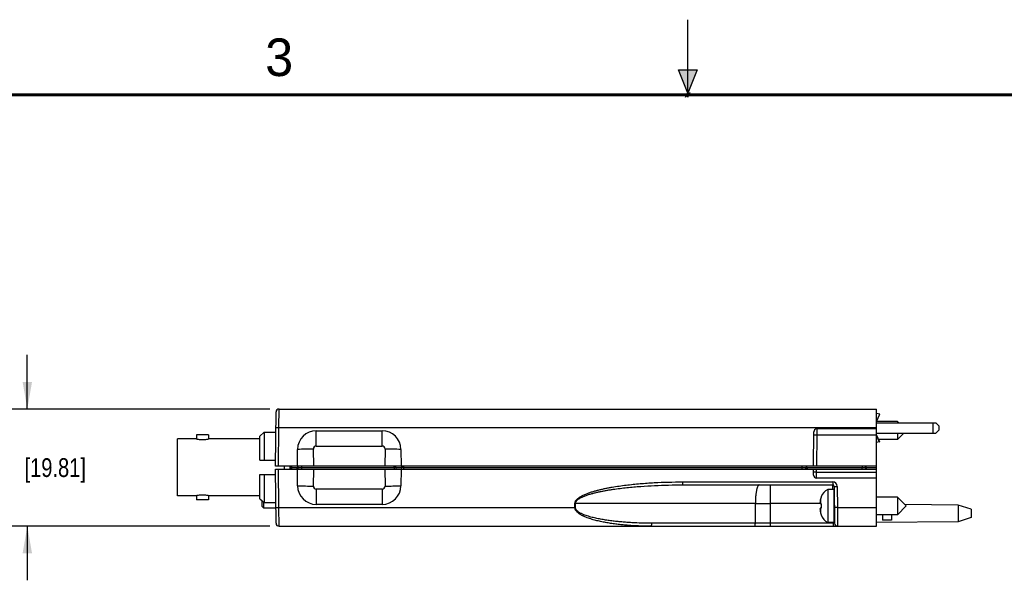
# Model space of a CAD drawing. Header units: inches. Extents: x 0 to 22, y 0 to 17.
# Tile 5 of 17: x 6.6 to 13.1, y 13.3 to 17. Entities that reach past the tile are written whole.
import ezdxf

# ---------------------------------------------------------------- set-up
doc = ezdxf.new("R2010")
doc.units = ezdxf.units.IN
doc.header["$LTSCALE"] = 1.21
doc.header["$MEASUREMENT"] = 0
doc.layers.get('0').update_dxf_attribs({"linetype": 'CONTINUOUS'})
doc.layers.add('DIMENSIONS', color=7, linetype='CONTINUOUS')
doc.styles.get("Standard").update_dxf_attribs({"font": 'txt', "width": 0.8})
doc.styles.add('TEXTSTYLE_2', font='txt')
doc.dimstyles.new('DIMSTYLE_1', dxfattribs={"dimtxt": 0.125, "dimasz": 0.18, "dimexe": 0.18, "dimexo": 0.0625, "dimgap": 0.09, "dimtad": 0, "dimtih": 1, "dimtoh": 1, "dimdec": 3, "dimzin": 4, "dimdsep": 46, "dimtxsty": 'STANDARD', "dimblk": '_FILLED', "dimblk1": '_FILLED', "dimblk2": '_FILLED', "dimcen": 0.09, "dimadec": 0, "dimazin": 0, "dimtp": 0.01, "dimtm": 0.01, "dimtfac": 1, "dimtdec": 3, "dimtofl": 0, "dimtmove": 0, "dimatfit": 3, "dimldrblk": '_FILLED', "dimfxl": 1, "dimtolj": 1, "dimtzin": 4, "dimarcsym": 0})

# ---------------------------------------------------------------- blocks, each defined once
blk = doc.blocks.new('_FILLED')
at = {"color": 0, "linetype": 'BYBLOCK'}
blk.add_solid([(0, 0), (-1, 0.174), (-1, -0.174)], dxfattribs=at)
blk = doc.blocks.new('*D4')
at = {"layer": 'DIMENSIONS', "color": 2, "linetype": 'CONTINUOUS'}
for p, q in [((6.6041, 14.4092), (6.6041, 14.7692)), ((8.2172, 14.4092), (6.4791, 14.4092)), ((8.2172, 13.6292), (6.4791, 13.6292)), ((6.6041, 13.6292), (6.6041, 13.2692))]:
    blk.add_line(p, q, dxfattribs=at)
at = {"layer": 'DIMENSIONS', "color": 2, "linetype": 'CONTINUOUS', "xscale": 0.18, "yscale": 0.18, "zscale": 0.18}
for p, rotation in [((6.6041, 14.4092), 270), ((6.6041, 13.6292), 90)]:
    blk.add_blockref('_FILLED', p, dxfattribs=dict(at, rotation=rotation))
at = {"layer": 'DIMENSIONS', "color": 2, "linetype": 'CONTINUOUS', "insert": (6.6041, 14.0817), "char_height": 0.125, "width": 1.225, "attachment_point": 2, "line_spacing_factor": 0.9}
blk.add_mtext('.780{\\Ftxt.shx;\\W1.000000;\\H0.125000; }[19.81]', dxfattribs=at)

msp = doc.modelspace()

# ---------------------------------------------------------------- hatches: boundary and pattern name
at = {"linetype": 'CONTINUOUS'}
msp.add_hatch(color=2, dxfattribs=at).paths.add_polyline_path([(11, 16.51), (10.9375, 16.6663), (11.0625, 16.6663)])

# ---------------------------------------------------------------- linework, layer by layer
at = {"color": 2, "linetype": 'CONTINUOUS'}
for p, q in [((11, 16.485), (11, 17)), ((11, 16.51), (10.9375, 16.6663)), ((10.9375, 16.6663), (11.0625, 16.6663)), ((11.0625, 16.6663), (11, 16.51)), ((11.015, 16.515), (10.985, 16.485)), ((10.985, 16.485), (11, 16.515)), ((11, 16.485), (11.015, 16.515))]:
    msp.add_line(p, q, dxfattribs=at)
at = {"color": 7, "linetype": 'CONTINUOUS'}
for p, q in [((8.2565, 14.0292), (8.2597, 14.3894)), ((8.2797, 14.4092), (12.2565, 14.4092)), ((12.2788, 14.3745), (12.2564, 14.3793)), ((12.2565, 13.6292), (12.2565, 14.4092)), ((12.2565, 14.3254), (12.2791, 14.3738)), ((12.2559, 14.3182), (12.3716, 14.3182)), ((12.3948, 14.3252), (12.2565, 14.3252)), ((12.2565, 14.3162), (12.6519, 14.3162)), ((12.3716, 14.3162), (12.3716, 14.3182)), ((12.4038, 14.3162), (12.3948, 14.3252)), ((12.3948, 14.3252), (12.3948, 14.3162)), ((12.6519, 14.3162), (12.6716, 14.2965)), ((12.6716, 14.2965), (12.6716, 14.2689)), ((7.73, 14.2374), (7.73, 14.2098)), ((7.81, 14.2374), (7.73, 14.2374)), ((7.81, 14.2374), (7.81, 14.2098)), ((8.1515, 14.2293), (8.1815, 14.2548)), ((8.1515, 14.0688), (8.1515, 14.2293)), ((8.1815, 14.2548), (8.1815, 14.0688)), ((8.1815, 14.2548), (8.2585, 14.2548)), ((8.5275, 14.2642), (8.9656, 14.2642)), ((11.8365, 14.0292), (11.8385, 14.2564)), ((12.2565, 14.2762), (11.8585, 14.2762)), ((12.2565, 14.2492), (12.6519, 14.2492)), ((12.3716, 14.2472), (12.2565, 14.2472)), ((12.2565, 14.2349), (12.276, 14.1911)), ((12.2565, 14.23), (12.2742, 14.1903)), ((12.3716, 14.2492), (12.3716, 14.2472)), ((12.4368, 14.2492), (12.3948, 14.2071)), ((12.3948, 14.2492), (12.3948, 14.2071)), ((12.6716, 14.2689), (12.6519, 14.2492)), ((7.6041, 13.8319), (7.6041, 14.2098)), ((7.73, 14.2098), (7.6041, 14.2098)), ((8.1515, 14.2098), (7.81, 14.2098)), ((12.2738, 14.1905), (12.2565, 14.187)), ((12.3948, 14.2071), (12.2689, 14.2071)), ((12.2742, 14.1903), (12.274, 14.1904)), ((12.2742, 14.1903), (12.276, 14.1911)), ((8.4015, 14.0292), (8.4025, 14.1403)), ((9.0906, 14.1403), (9.0915, 14.0292)), ((8.1515, 14.0688), (8.2569, 14.0688)), ((12.2565, 14.0292), (8.2565, 14.0292)), ((8.3145, 14.0292), (8.3145, 14.0092)), ((8.3515, 14.0292), (8.3515, 14.0092)), ((8.3596, 14.0092), (8.3598, 14.0292)), ((12.1813, 14.0291), (12.1815, 14.019)), ((8.1515, 13.8124), (8.1515, 13.9728)), ((8.1515, 13.9728), (8.2569, 13.9728)), ((8.1815, 13.9728), (8.1815, 13.7868)), ((8.2597, 13.649), (8.2565, 14.0092)), ((8.2565, 14.0092), (12.2565, 14.0092)), ((8.4025, 13.8981), (8.4015, 14.0092)), ((8.4069, 14.0092), (8.4067, 14.0194)), ((9.0915, 14.0092), (9.0906, 13.8981)), ((11.7862, 14.0092), (11.7864, 14.0194)), ((11.8369, 13.969), (11.8365, 14.0092)), ((10.9644, 13.9042), (11.9646, 13.9042)), ((12.2565, 13.9492), (11.8569, 13.9492)), ((11.9746, 13.8943), (11.9768, 13.649)), ((7.73, 13.8319), (7.6041, 13.8319)), ((7.73, 13.8319), (7.73, 13.8043)), ((7.81, 13.8319), (7.81, 13.8043)), ((8.1515, 13.8319), (7.81, 13.8319)), ((11.9715, 13.8744), (11.9312, 13.8744)), ((11.9312, 13.8744), (11.9312, 13.654)), ((11.9715, 13.8744), (11.9715, 13.654)), ((7.81, 13.8043), (7.73, 13.8043)), ((8.1515, 13.8123), (8.1815, 13.7868)), ((8.1815, 13.7868), (8.2585, 13.7868)), ((8.9656, 13.7742), (8.5275, 13.7742)), ((11.8804, 13.7795), (11.8869, 13.7787)), ((11.8869, 13.8243), (11.8869, 13.8225)), ((11.8869, 13.7787), (11.8869, 13.7497)), ((12.3948, 13.8232), (12.2565, 13.8232)), ((12.4538, 13.7642), (12.3948, 13.8232)), ((12.3948, 13.8232), (12.3948, 13.7051)), ((12.4538, 13.7642), (12.3948, 13.7051)), ((12.8004, 13.7702), (12.4452, 13.7728)), ((12.8865, 13.7422), (12.8004, 13.7702)), ((12.8004, 13.7702), (12.8004, 13.6582)), ((11.8869, 13.7497), (11.8804, 13.7489)), ((11.8869, 13.7059), (11.8869, 13.7041)), ((12.3948, 13.7051), (12.2565, 13.7051)), ((12.2965, 13.7051), (12.2965, 13.6699)), ((12.3565, 13.7051), (12.3565, 13.6705)), ((12.8865, 13.7422), (12.8865, 13.6862)), ((11.9715, 13.654), (11.9312, 13.654)), ((12.8004, 13.6582), (12.2565, 13.6542)), ((12.3565, 13.6705), (12.2965, 13.6699)), ((12.8865, 13.6862), (12.8004, 13.6582)), ((8.2797, 13.6292), (12.2565, 13.6292))]:
    msp.add_line(p, q, dxfattribs=at)
at = {"color": 9, "linetype": 'CONTINUOUS'}
for p, q in [((8.2788, 14.2853), (8.2797, 14.4092)), ((12.2564, 14.3264), (12.2788, 14.3745)), ((12.6316, 14.3162), (12.6316, 14.2492)), ((8.2588, 14.2853), (8.2788, 14.2853)), ((8.2765, 14.0292), (8.2788, 14.2853)), ((8.2788, 14.2853), (12.2565, 14.2853)), ((8.5275, 14.1625), (8.5275, 14.2642)), ((8.9656, 14.1625), (8.9656, 14.2642)), ((11.8383, 14.2365), (11.8583, 14.2365)), ((11.8583, 14.2365), (11.8565, 14.0292)), ((11.8585, 14.2762), (11.8583, 14.2365)), ((11.8583, 14.2365), (12.2565, 14.2365)), ((8.5275, 14.1625), (8.9656, 14.1625)), ((8.5102, 14.0292), (8.508, 14.1426)), ((8.9851, 14.1426), (8.9829, 14.0292)), ((8.3647, 14.019), (8.3648, 14.0292)), ((8.4317, 14.0194), (8.4317, 14.0292)), ((9.0449, 14.0194), (9.0449, 14.0292)), ((9.1102, 14.0194), (9.1102, 14.0292)), ((11.7614, 14.0194), (11.7614, 14.0292)), ((12.1613, 14.0292), (12.1615, 14.019)), ((12.1865, 14.019), (12.1863, 14.0292)), ((8.2788, 13.7531), (8.2765, 14.0092)), ((8.3597, 14.019), (8.3647, 14.019)), ((8.3646, 14.0141), (8.3647, 14.019)), ((8.3646, 14.0092), (8.3646, 14.0141)), ((8.3647, 14.019), (8.4067, 14.019)), ((8.4012, 14.0117), (8.3951, 14.0099)), ((8.4068, 14.0136), (8.4012, 14.0117)), ((8.4067, 14.0194), (8.4317, 14.0194)), ((8.4319, 14.0092), (8.4317, 14.0194)), ((8.4317, 14.0194), (9.0449, 14.0194)), ((8.508, 13.8958), (8.5102, 14.0092)), ((8.9829, 14.0092), (8.9851, 13.8958)), ((9.0449, 14.0194), (9.0449, 14.0092)), ((9.0574, 14.0194), (9.0574, 14.0092)), ((9.0574, 14.0194), (9.0977, 14.0194)), ((9.0978, 14.0092), (9.0977, 14.0194)), ((9.1103, 14.0092), (9.1102, 14.0194)), ((9.1102, 14.0194), (11.7614, 14.0194)), ((11.7612, 14.0092), (11.7614, 14.0194)), ((11.7614, 14.0194), (11.7864, 14.0194)), ((11.7864, 14.019), (12.1615, 14.019)), ((11.8567, 13.9885), (11.8565, 14.0092)), ((11.8567, 13.9885), (12.2565, 13.9885)), ((11.8569, 13.9492), (11.8567, 13.9885)), ((12.1615, 14.0092), (12.1615, 14.019)), ((12.1615, 14.019), (12.1815, 14.019)), ((12.1865, 14.019), (12.1815, 14.019)), ((12.1865, 14.019), (12.2565, 14.019)), ((10.9644, 13.924), (11.9646, 13.924)), ((10.9644, 13.924), (10.9644, 13.9042)), ((11.5501, 13.6292), (11.5502, 13.9042)), ((11.9646, 13.924), (11.9646, 13.9042)), ((11.9649, 13.8751), (11.9646, 13.9042)), ((11.9746, 13.8943), (11.9946, 13.8943)), ((11.9946, 13.8943), (11.9959, 13.7531)), ((8.5275, 13.8759), (8.5275, 13.7742)), ((8.9656, 13.8759), (8.5275, 13.8759)), ((8.9656, 13.8759), (8.9656, 13.7742)), ((10.2488, 13.7531), (10.2489, 13.7803)), ((10.2489, 13.7803), (10.2529, 13.7803)), ((11.4497, 13.7803), (10.2529, 13.7803)), ((10.2529, 13.7531), (10.2529, 13.7803)), ((11.4496, 13.649), (11.4497, 13.7803)), ((11.4497, 13.7803), (11.5502, 13.7803)), ((11.8804, 13.7803), (11.5502, 13.7803)), ((11.8833, 13.8101), (11.8833, 13.7791)), ((8.2588, 13.7531), (8.2788, 13.7531)), ((8.2788, 13.7531), (10.2488, 13.7531)), ((8.2797, 13.6292), (8.2788, 13.7531)), ((10.2488, 13.7531), (10.2529, 13.7531)), ((11.8833, 13.7493), (11.8833, 13.7183)), ((11.9959, 13.7531), (11.9759, 13.7531)), ((11.9959, 13.7531), (12.2565, 13.7531)), ((11.9959, 13.7531), (11.9968, 13.6292)), ((11.4496, 13.649), (10.7602, 13.649)), ((11.5501, 13.649), (11.4496, 13.649)), ((11.9668, 13.649), (11.5501, 13.649)), ((11.9668, 13.649), (11.9667, 13.6539)), ((11.9668, 13.649), (11.9668, 13.6292)), ((11.9768, 13.649), (11.9715, 13.649))]:
    msp.add_line(p, q, dxfattribs=at)
at = {"color": 6, "linetype": 'CONTINUOUS'}
for p, q in [((8.1665, 13.76), (8.1665, 13.7996)), ((8.1775, 13.749), (8.1775, 13.7902)), ((8.1665, 13.76), (8.1775, 13.749)), ((8.2588, 13.749), (8.1775, 13.749))]:
    msp.add_line(p, q, dxfattribs=at)
at = {"color": 7, "linetype": 'CONTINUOUS', "const_width": 0.02}
msp.add_lwpolyline([(21.5, 16.5), (0.5, 16.5)], dxfattribs=at)
at = {"color": 7, "linetype": 'CONTINUOUS'}
for centre, radius, start, end in [((8.2797, 14.3892), 0.02, 89.99994, 179.49269), ((8.5275, 14.1392), 0.125, 90.00035, 179.49958), ((8.9656, 14.1392), 0.125, 0.50063, 89.99941), ((11.8585, 14.2562), 0.02, 90, 179.5), ((8.3967, 14.0192), 0.01, 1, 85.31557), ((11.7964, 14.0192), 0.01, 90, 179), ((11.8569, 13.9692), 0.02, 180.5, 270), ((12.1915, 14.0192), 0.01, 181, 270), ((8.5275, 13.8992), 0.125, 180.50248, 269.99749), ((8.9656, 13.8992), 0.125, 270.00251, 359.49746), ((11.9646, 13.8942), 0.01, 0.5, 90), ((11.9743, 13.7917), 0.0933, 117.5225, 159.56387), ((12.0415, 13.7781), 0.1618, 175.68602, 177.726), ((11.9358, 13.7884), 0.0561, 183.91971, 189.11726), ((12.0412, 13.7781), 0.1615, 174.64733, 175.68557), ((12.0962, 13.7642), 0.2178, 167.82185, 172.34613), ((11.9793, 13.7894), 0.0982, 160.33702, 167.83528), ((11.9755, 13.8075), 0.00394, 180, 270), ((11.9352, 13.7401), 0.0556, 174.35468, 176.08678), ((12.0415, 13.7503), 0.1618, 182.274, 184.31402), ((11.9359, 13.74), 0.0563, 172.63718, 174.35432), ((11.9368, 13.7399), 0.0571, 170.90787, 172.63677), ((12.0412, 13.7503), 0.1615, 184.31447, 185.35267), ((12.0962, 13.7642), 0.2178, 187.65387, 192.17815), ((11.9793, 13.7389), 0.0982, 192.16472, 199.66298), ((11.9743, 13.7367), 0.0933, 200.43613, 242.4775), ((11.9755, 13.7209), 0.00394, 90, 180), ((8.2797, 13.6492), 0.02, 180.50731, 270.00006), ((11.9968, 13.6492), 0.02, 180.5, 270)]:
    msp.add_arc(centre, radius, start, end, dxfattribs=at)
at = {"color": 9, "linetype": 'CONTINUOUS'}
for centre, radius, start, end in [((8.5275, 14.143), 0.0195, 90.02728, 181.13829), ((8.9656, 14.143), 0.0195, 358.86162, 89.97275), ((8.9152, -6.8943), 21.0408, 91.10893, 91.39632), ((8.6014, -5.8178), 19.9641, 88.59592, 88.89882), ((9.0511, 10.7544), 3.2649, 89.8908, 90.10988), ((9.104, 10.9746), 3.0447, 89.88238, 90.11759), ((8.8917, 33.8547), 19.9626, 268.59591, 268.89883), ((8.5275, 13.8954), 0.0195, 178.86726, 269.96992), ((8.9656, 13.8954), 0.0195, 270.03009, 1.13275), ((8.5779, 34.9318), 21.0399, 271.10892, 271.39633), ((11.9646, 13.894), 0.03, 0.50015, 89.99985), ((11.9757, 14.1543), 0.5054, 268.98378, 269.5216)]:
    msp.add_arc(centre, radius, start, end, dxfattribs=at)
at = {"color": 7, "linetype": 'CONTINUOUS'}
for points, knots in [([(12.2791, 14.3738), (12.2791, 14.3738), (12.2791, 14.3739), (12.2791, 14.3741), (12.279, 14.3743), (12.2788, 14.3744), (12.2788, 14.3745)], [0, 0, 0, 0, 0.189629, 0.408552, 0.675619, 1, 1, 1, 1]), ([(7.73, 14.2098), (7.7311, 14.2096), (7.7349, 14.2088), (7.7431, 14.2074), (7.7529, 14.2062), (7.7623, 14.2056), (7.77, 14.2055), (7.7778, 14.2056), (7.7872, 14.2062), (7.7969, 14.2074), (7.8051, 14.2088), (7.809, 14.2096), (7.81, 14.2098)], [0, 0, 0, 0, 0.0387, 0.14777, 0.309551, 0.402907, 0.5, 0.597093, 0.690449, 0.85223, 0.9613, 1, 1, 1, 1]), ([(7.81, 13.8319), (7.809, 13.8321), (7.8051, 13.8329), (7.7969, 13.8343), (7.7872, 13.8354), (7.7778, 13.836), (7.77, 13.8362), (7.7623, 13.836), (7.7529, 13.8354), (7.7431, 13.8343), (7.7349, 13.8329), (7.7311, 13.8321), (7.73, 13.8319)], [0, 0, 0, 0, 0.0387, 0.14777, 0.309551, 0.402907, 0.5, 0.597093, 0.690449, 0.85223, 0.9613, 1, 1, 1, 1])]:
    msp.add_open_spline(points, degree=3, knots=knots, dxfattribs=at)
at = {"color": 9, "linetype": 'CONTINUOUS'}
for points, knots in [([(9.0574, 14.0194), (9.0574, 14.0206), (9.0572, 14.0225), (9.0566, 14.0248), (9.0559, 14.0263), (9.0552, 14.0275), (9.0544, 14.0284), (9.0534, 14.029), (9.0527, 14.0292), (9.0524, 14.0292)], [0, 0, 0, 0, 0.318547, 0.466436, 0.601711, 0.721989, 0.82661, 0.91749, 1, 1, 1, 1]), ([(9.0977, 14.0194), (9.0977, 14.0206), (9.0975, 14.0225), (9.0969, 14.0248), (9.0963, 14.0263), (9.0956, 14.0275), (9.0947, 14.0284), (9.0938, 14.029), (9.0931, 14.0292), (9.0927, 14.0292)], [0, 0, 0, 0, 0.318547, 0.466436, 0.601711, 0.721989, 0.82661, 0.91749, 1, 1, 1, 1]), ([(11.7979, 14.0099), (11.796, 14.0104), (11.7921, 14.0115), (11.7882, 14.0129), (11.7863, 14.0136)], [0, 0, 0, 0, 0.486508, 1, 1, 1, 1]), ([(11.8567, 13.9885), (11.8554, 13.9885), (11.8529, 13.9885), (11.8492, 13.9884), (11.8462, 13.9885), (11.8441, 13.9885), (11.8426, 13.9885), (11.8413, 13.9885), (11.8401, 13.9885), (11.8391, 13.9885), (11.8384, 13.9885), (11.8379, 13.9886), (11.8376, 13.9886), (11.8373, 13.9886), (11.8371, 13.9886), (11.837, 13.9886), (11.8368, 13.9886), (11.8368, 13.9886), (11.8367, 13.9887), (11.8367, 13.9887)], [0, 0, 0, 0, 0.194565, 0.382441, 0.555288, 0.634034, 0.706667, 0.772478, 0.830891, 0.881367, 0.923366, 0.941027, 0.956413, 0.969502, 0.980272, 0.988706, 0.994788, 0.998516, 1, 1, 1, 1]), ([(12.1915, 14.0092), (12.1912, 14.0092), (12.1905, 14.0093), (12.1896, 14.0099), (12.1887, 14.0107), (12.188, 14.0119), (12.1873, 14.0134), (12.1869, 14.0151), (12.1865, 14.017), (12.1865, 14.0183), (12.1865, 14.019)], [0, 0, 0, 0, 0.077964, 0.164003, 0.263647, 0.380161, 0.514163, 0.665161, 0.829605, 1, 1, 1, 1]), ([(10.2489, 13.7803), (10.2489, 13.7842), (10.2501, 13.7901), (10.2536, 13.7972), (10.2569, 13.802), (10.2607, 13.8066), (10.2649, 13.8107), (10.2693, 13.8146), (10.2755, 13.8194), (10.2837, 13.8248), (10.2939, 13.8307), (10.3044, 13.836), (10.3186, 13.8425), (10.3368, 13.8497), (10.3591, 13.8572), (10.3816, 13.864), (10.4043, 13.87), (10.4272, 13.8755), (10.4501, 13.8804), (10.4732, 13.885), (10.504, 13.8906), (10.5427, 13.8967), (10.5893, 13.9029), (10.636, 13.9082), (10.6828, 13.9126), (10.7296, 13.9162), (10.7921, 13.9201), (10.8704, 13.9232), (10.9331, 13.924), (10.9644, 13.924)], [0, 0, 0, 0, 0.015624, 0.023458, 0.031295, 0.039124, 0.046945, 0.054766, 0.062583, 0.078212, 0.093839, 0.109465, 0.12509, 0.156337, 0.187584, 0.218831, 0.250078, 0.281325, 0.312573, 0.34382, 0.375067, 0.43756, 0.500054, 0.562547, 0.625041, 0.687535, 0.750029, 0.875014, 1, 1, 1, 1]), ([(10.2529, 13.7803), (10.2529, 13.7822), (10.2534, 13.7861), (10.2556, 13.7915), (10.2582, 13.7956), (10.2606, 13.7986), (10.2632, 13.8015), (10.2668, 13.8048), (10.2728, 13.8096), (10.2809, 13.815), (10.291, 13.8205), (10.3015, 13.8255), (10.3121, 13.83), (10.3229, 13.8341), (10.3339, 13.8379), (10.3485, 13.8426), (10.3671, 13.8479), (10.3895, 13.8535), (10.4121, 13.8586), (10.4347, 13.8632), (10.4575, 13.8674), (10.4803, 13.8713), (10.5108, 13.876), (10.549, 13.8811), (10.5949, 13.8864), (10.641, 13.8908), (10.7024, 13.8958), (10.7794, 13.9003), (10.8719, 13.9035), (10.9335, 13.9042), (10.9644, 13.9042)], [0, 0, 0, 0, 0.007832, 0.015693, 0.023525, 0.027448, 0.031364, 0.039185, 0.047006, 0.062634, 0.078261, 0.093887, 0.109513, 0.125138, 0.140763, 0.156387, 0.187634, 0.218881, 0.250127, 0.281373, 0.312619, 0.343865, 0.375111, 0.437602, 0.500092, 0.562582, 0.625071, 0.750048, 0.875024, 1, 1, 1, 1]), ([(11.4748, 13.9042), (11.4744, 13.9042), (11.4736, 13.9041), (11.4723, 13.9036), (11.4711, 13.9028), (11.4699, 13.9018), (11.4687, 13.9004), (11.467, 13.8982), (11.465, 13.8945), (11.4629, 13.8893), (11.4608, 13.8831), (11.4588, 13.8759), (11.457, 13.8677), (11.4554, 13.8587), (11.4539, 13.849), (11.4527, 13.8386), (11.4513, 13.8237), (11.4501, 13.8042), (11.4497, 13.7884), (11.4497, 13.7803)], [0, 0, 0, 0, 0.009461, 0.01945, 0.030399, 0.042628, 0.056363, 0.071754, 0.107811, 0.151127, 0.201692, 0.259252, 0.323406, 0.393681, 0.469466, 0.550099, 0.634889, 0.813975, 1, 1, 1, 1]), ([(10.7562, 13.6292), (10.7337, 13.6292), (10.6886, 13.6299), (10.6322, 13.6327), (10.5873, 13.6361), (10.5536, 13.6393), (10.52, 13.6432), (10.4865, 13.6479), (10.4531, 13.6535), (10.4199, 13.66), (10.3924, 13.6664), (10.3706, 13.6724), (10.3543, 13.6772), (10.3383, 13.6826), (10.3224, 13.6886), (10.3094, 13.6941), (10.2992, 13.6991), (10.2917, 13.7031), (10.2843, 13.7074), (10.2772, 13.712), (10.2703, 13.7172), (10.2639, 13.7228), (10.259, 13.7281), (10.2556, 13.7327), (10.2533, 13.7364), (10.2514, 13.7403), (10.2495, 13.7458), (10.2488, 13.7502), (10.2488, 13.7531)], [0, 0, 0, 0, 0.124647, 0.249291, 0.311618, 0.373948, 0.436283, 0.498625, 0.560978, 0.623345, 0.685734, 0.716942, 0.748161, 0.779394, 0.810648, 0.841928, 0.857584, 0.873253, 0.888938, 0.904646, 0.92038, 0.936158, 0.951985, 0.959942, 0.967916, 0.975907, 0.983947, 1, 1, 1, 1]), ([(10.7602, 13.649), (10.738, 13.649), (10.6936, 13.6496), (10.6381, 13.6519), (10.5937, 13.6547), (10.5605, 13.6573), (10.5273, 13.6605), (10.4942, 13.6643), (10.4612, 13.6688), (10.4337, 13.6732), (10.4119, 13.6773), (10.3955, 13.6806), (10.3792, 13.6842), (10.363, 13.6881), (10.3469, 13.6925), (10.331, 13.6974), (10.3152, 13.7028), (10.3023, 13.708), (10.2922, 13.7127), (10.2847, 13.7166), (10.2775, 13.7208), (10.2706, 13.7256), (10.2652, 13.73), (10.2613, 13.7341), (10.2586, 13.7373), (10.2562, 13.7409), (10.2538, 13.746), (10.2529, 13.7503), (10.2529, 13.7531)], [0, 0, 0, 0, 0.124809, 0.249615, 0.31202, 0.374426, 0.436834, 0.499244, 0.561659, 0.62408, 0.655295, 0.686513, 0.717734, 0.748961, 0.780194, 0.811437, 0.842692, 0.873966, 0.889615, 0.905276, 0.920953, 0.936649, 0.95238, 0.960267, 0.968184, 0.976115, 0.984076, 1, 1, 1, 1]), ([(10.7562, 13.6292), (10.7564, 13.6292), (10.7567, 13.6293), (10.757, 13.6296), (10.7574, 13.6301), (10.7578, 13.6307), (10.7581, 13.6316), (10.7585, 13.6326), (10.7588, 13.6337), (10.7592, 13.6355), (10.7596, 13.6381), (10.76, 13.6415), (10.7602, 13.6452), (10.7602, 13.6477), (10.7602, 13.649)], [0, 0, 0, 0, 0.019286, 0.0424, 0.071494, 0.107548, 0.15093, 0.201545, 0.2591, 0.323224, 0.469233, 0.634799, 0.814237, 1, 1, 1, 1]), ([(11.4456, 13.6292), (11.4457, 13.6292), (11.446, 13.6293), (11.4464, 13.6296), (11.4468, 13.6301), (11.4471, 13.6307), (11.4475, 13.6316), (11.4478, 13.6326), (11.4481, 13.6337), (11.4485, 13.6355), (11.449, 13.6381), (11.4493, 13.6415), (11.4495, 13.6452), (11.4496, 13.6477), (11.4496, 13.649)], [0, 0, 0, 0, 0.019286, 0.0424, 0.071494, 0.107548, 0.15093, 0.201545, 0.2591, 0.323224, 0.469233, 0.634799, 0.814237, 1, 1, 1, 1])]:
    msp.add_open_spline(points, degree=3, knots=knots, dxfattribs=at)

# ---------------------------------------------------------------- texts
at = {"color": 2, "linetype": 'CONTINUOUS', "insert": (8.1875, 16.875), "char_height": 0.25, "width": 0.25, "attachment_point": 1, "line_spacing_factor": 0.9, "style": 'TEXTSTYLE_2'}
msp.add_mtext('3', dxfattribs=at)

# ---------------------------------------------------------------- dimensions: what is measured, and where the dimension line sits
at = {"layer": 'DIMENSIONS', "color": 2, "linetype": 'CONTINUOUS'}
dim = msp.add_linear_dim(base=(6.6041, 13.6292), p1=(8.2172, 14.4092), p2=(8.2172, 13.6292), angle=270, dimstyle='DIMSTYLE_1', dxfattribs=at)
dim.commit()
dim.dimension.update_dxf_attribs({"geometry": '*D4', "text_midpoint": (6.4791, 14.0192), "dimtype": 160})

doc.saveas('drawing.dxf')
